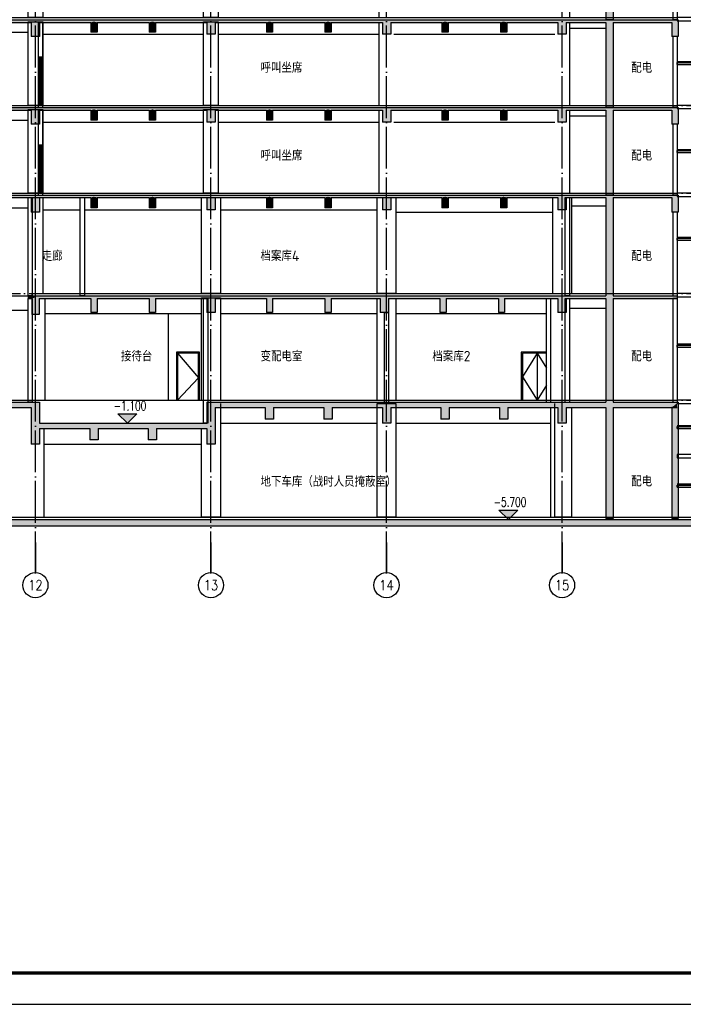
# Model space of a CAD drawing. Header units: millimetres. Extents: x 500457 to 783861, y -293374 to -162131.
# Tile 10 of 116: x 596186 to 627938, y -259241 to -212151. Entities that reach past the tile are written whole.
import ezdxf
from ezdxf.enums import TextEntityAlignment as Align

# ---------------------------------------------------------------- set-up
doc = ezdxf.new("R2010")
doc.units = ezdxf.units.MM
doc.header["$LTSCALE"] = 1000
doc.linetypes.add('DOTE', pattern=[2.42, 2, -0.2, 0.02, -0.2])
for name, color, linetype in [('A-DOOR-FIRE', 4, 'Continuous'), ('A-ELEV-WIN3', 251, 'Continuous'), ('A-SECT-SURF', 6, 'Continuous'), ('A-看线', 115, 'Continuous'), ('AXIS', 3, 'Continuous'), ('AXIS_TEXT', 7, 'Continuous'), ('DIM_ELEV', 3, 'Continuous'), ('DOTE', 1, 'DOTE'), ('LY_MC_section A_A$0$A31----(18)', 140, 'Continuous'), ('PUB_HATCH', 8, 'Continuous'), ('PUB_TEXT', 7, 'Continuous'), ('PUB_TITLE', 4, 'Continuous'), ('STAIR', 2, 'Continuous'), ('WALL', 255, 'Continuous'), ('WINDOW', 4, 'Continuous'), ('剖面楼板线', 2, 'Continuous'), ('板洞', 6, 'Continuous')]:
    doc.layers.add(name, color=color, linetype=linetype)
doc.styles.add('_TCH_AXIS', font='COMPLEX', dxfattribs={"bigfont": 'GBCBIG'})
doc.styles.add('_TCH_DIM', font='SIMPLEX', dxfattribs={"bigfont": 'GBCBIG'})
doc.styles.add('COMPLEX', font='COMPLEX')
doc.styles.add('TSSD_Norm', font='tssdeng.shx', dxfattribs={"bigfont": 'hztxt.shx'})

# ---------------------------------------------------------------- blocks, each defined once
blk = doc.blocks.new('A$C5e2bc803')
at = {"layer": 'PUB_HATCH'}
blk.add_hatch(color=256, dxfattribs=at).paths.add_polyline_path([(1, -570), (-2900, -570), (-2900, -670), (1, -670)])
at = {"layer": 'STAIR'}
for points in [[(-1350, 1580), (-1350, 3530)], [(-1350, 2680), (-1610, 2680), (-1610, 1450), (-1610, 1400), (-1610, -520), (-1550, -520), (-1550, 2620), (-1350, 2620)], [(-2900, 1580), (-1550, 1580)], [(-2900, 1430), (-1550, 1430)], [(-1550, 1580), (0, 1580), (0, 1430), (-1550, 1430)], [(-2900, 1280), (-1550, 1280)], [(-2900, 1130), (-1550, 1130)], [(-2900, 980), (-1550, 980)], [(-2900, 830), (-1550, 830)], [(-2900, 680), (-1550, 680)], [(-2900, 530), (-1550, 530)], [(-1290, -520), (-1290, 580), (-1609, 580)], [(-1350, -520), (-1350, 520), (-1549, 520)], [(-2900, 380), (-1550, 380)], [(-2900, 230), (-1550, 230)], [(-2900, 80), (-1550, 80)], [(-2900, -70), (-1550, -70)], [(-2900, -220), (-1550, -220)], [(-2900, -370), (-1550, -370)], [(1, -520), (-2900, -520)], [(-2900, -520), (-1550, -520)]]:
    blk.add_lwpolyline(points, dxfattribs=at)
at = {"layer": 'WALL'}
for p, q in [((1, -570), (-2900, -570)), ((-2900, -670), (-2900, -570)), ((1, -670), (-2900, -670)), ((1, -670), (1, -570))]:
    blk.add_line(p, q, dxfattribs=at)
blk = doc.blocks.new('A$Cc3d01d78')
at = {"layer": 'PUB_HATCH'}
blk.add_hatch(color=256, dxfattribs=at).paths.add_polyline_path([(1558, -3756), (-1342, -3756), (-1342, -3856), (1558, -3856)])
at = {"layer": 'STAIR'}
for points in [[(210, -2300), (210, -900)], [(210, -1260), (7, -1260), (7, -3700), (-53, -3700), (-53, -3100), (-53, -3050), (-53, -1200), (210, -1200)], [(-1342, -2300), (-53, -2300)], [(7, -2300), (1558, -2300), (1558, -2456), (7, -2456)], [(-1342, -2456), (-53, -2456)], [(-1342, -2611), (-53, -2611)], [(-1342, -2767), (-53, -2767)], [(270, -3700), (270, -2604), (-53, -2604)], [(210, -3700), (210, -2664), (7, -2664)], [(-1342, -2923), (-53, -2923)], [(-1342, -3078), (-53, -3078)], [(-1342, -3234), (-53, -3234)], [(-1342, -3389), (-53, -3389)], [(-1342, -3545), (-53, -3545)], [(1558, -3700), (-1342, -3700)], [(-1342, -3700), (-53, -3700)]]:
    blk.add_lwpolyline(points, dxfattribs=at)
at = {"layer": 'WALL'}
for p, q in [((1558, -3756), (-1342, -3756)), ((-1342, -3856), (-1342, -3756)), ((1558, -3856), (1558, -3756)), ((1558, -3856), (-1342, -3856))]:
    blk.add_line(p, q, dxfattribs=at)
blk = doc.blocks.new('A$C713e9a64')
at = {"layer": 'PUB_HATCH'}
blk.add_hatch(color=256, dxfattribs=at).paths.add_polyline_path([(1348, -4840), (-1552, -4840), (-1552, -4940), (1348, -4940)])
at = {"layer": 'STAIR'}
for points in [[(0, -2380), (0, 170)], [(0, -1280), (-262, -1280), (-262, -3130), (-262, -3180), (-262, -4780), (-202, -4780), (-202, -1340), (0, -1340)], [(-1553, -2380), (-202, -2380)], [(-1553, -2540), (-202, -2540)], [(-1553, -2700), (-202, -2700)], [(-202, -2380), (1347, -2380), (1347, -2540), (-202, -2540)], [(-1553, -2860), (-202, -2860)], [(-1553, -3020), (-202, -3020)], [(-1553, -3180), (-202, -3180)], [(-1553, -3340), (-202, -3340)], [(-1553, -3500), (-202, -3500)], [(-1553, -3660), (-202, -3660)], [(58, -4780), (58, -3680), (-262, -3680)], [(-2, -4780), (-2, -3740), (-202, -3740)], [(-1553, -3820), (-202, -3820)], [(-1553, -3980), (-202, -3980)], [(-1553, -4140), (-202, -4140)], [(-1553, -4300), (-202, -4300)], [(-1553, -4460), (-202, -4460)], [(-1553, -4620), (-202, -4620)], [(1348, -4780), (-1553, -4780)], [(-1553, -4780), (-202, -4780)]]:
    blk.add_lwpolyline(points, dxfattribs=at)
at = {"layer": 'WALL'}
for p, q in [((1348, -4840), (-1552, -4840)), ((-1552, -4940), (-1552, -4840)), ((1348, -4940), (-1552, -4940)), ((1348, -4940), (1348, -4840))]:
    blk.add_line(p, q, dxfattribs=at)
blk = doc.blocks.new('A$Cb3162a7d')
at = {"layer": 'PUB_HATCH'}
blk.add_hatch(color=256, dxfattribs=at).paths.add_polyline_path([(1348, -3746), (-1553, -3746), (-1553, -3846), (1348, -3846)])
at = {"layer": 'STAIR'}
for points in [[(-2, -2496), (-2, 44)], [(-2, -1396), (-262, -1396), (-262, -1930), (-262, -1980), (-262, -3696), (-202, -3696), (-202, -1456), (-2, -1456)], [(-1553, -2496), (-202, -2496)], [(-1553, -2646), (-202, -2646)], [(-1553, -2796), (-202, -2796)], [(56, -3700), (56, -2600), (-262, -2600)], [(-202, -2496), (1348, -2496), (1348, -2646), (56, -2646)], [(-4, -3700), (-4, -2660), (-202, -2660)], [(-1553, -2946), (-202, -2946)], [(-1553, -3096), (-202, -3096)], [(-1553, -3246), (-202, -3246)], [(-1553, -3396), (-202, -3396)], [(-1553, -3546), (-202, -3546)], [(1348, -3696), (-1553, -3696)], [(-1553, -3696), (-202, -3696)]]:
    blk.add_lwpolyline(points, dxfattribs=at)
at = {"layer": 'WALL'}
for p, q in [((1348, -3746), (-1553, -3746)), ((-1553, -3846), (-1553, -3746)), ((1348, -3846), (1348, -3746)), ((1348, -3846), (-1553, -3846))]:
    blk.add_line(p, q, dxfattribs=at)
blk = doc.blocks.new('A$Cdcaa37b3')
at = {"layer": '剖面楼板线'}
blk.add_line((-1550, -1), (1348, -1), dxfattribs=at)
at = {"layer": 'LY_MC_section A_A$0$A31----(18)'}
for name, p in [('A$C5e2bc803', (1347, 22320)), ('A$C5e2bc803', (1348, 18120)), ('A$C5e2bc803', (1347, 13920)), ('A$Cc3d01d78', (-210, 5300))]:
    blk.add_blockref(name, p, dxfattribs=at)
at = {"layer": '板洞'}
for name, p in [('A$C713e9a64', (0, 13080)), ('A$Cb3162a7d', (0, 8096))]:
    blk.add_blockref(name, p, dxfattribs=at)
blk = doc.blocks.new('A$C50e83559')
at = {"layer": 'PUB_HATCH'}
for points in [[(53000, -137), (53150, -180), (55601, -180), (55801, -137), (55801, -50), (53000, -50)], [(55801, -137), (55601, -180), (55601, -850), (56001, -850), (56001, -180)], [(55801, -137), (56001, -180), (58450, -180), (58600, -137), (58600, -50), (55801, -50)], [(58600, -137), (58450, -180), (58450, -650), (58750, -650), (58750, -180)], [(58600, -137), (58750, -180), (61250, -180), (61400, -137), (61400, -50), (58600, -50)], [(61400, -137), (61250, -180), (61250, -650), (61550, -650), (61550, -180)], [(61400, -137), (61550, -180), (64001, -180), (64201, -137), (64201, -50), (61400, -50)], [(64201, -137), (64001, -180), (64001, -750), (64401, -750), (64401, -180)], [(64201, -137), (64401, -180), (66850, -180), (67000, -137), (67000, -50), (64201, -50)], [(67000, -137), (66850, -180), (66850, -650), (67150, -650), (67150, -180)], [(67000, -137), (67150, -180), (69650, -180), (69800, -137), (69800, -50), (67000, -50)], [(69800, -137), (69650, -180), (69650, -650), (69950, -650), (69950, -180)], [(69800, -137), (69950, -180), (72401, -180), (72601, -137), (72601, -50), (69800, -50)], [(72601, -137), (72401, -180), (72401, -750), (72801, -750), (72801, -180)], [(72601, -137), (72801, -180), (75250, -180), (75400, -137), (75400, -50), (72601, -50)], [(75400, -137), (75250, -180), (75250, -650), (75550, -650), (75550, -180)], [(75400, -137), (75550, -180), (78050, -180), (78200, -137), (78200, -50), (75400, -50)], [(78200, -137), (78050, -180), (78050, -650), (78350, -650), (78350, -180)], [(78200, -137), (78350, -180), (80801, -180), (81001, -137), (81001, -50), (78200, -50)], [(81001, -137), (80801, -180), (80801, -750), (81201, -750), (81201, -180)], [(81001, -137), (81201, -180), (83100, -180), (83333, -137), (83450, -50), (81001, -50)], [(83333, -137), (83100, -180), (83100, -4250), (83450, -4250), (83450, -180)], [(83333, -137), (83450, -180), (86250, -180), (86550, -50), (83450, -50)], [(86550, -50), (86250, -180), (86250, -850), (86550, -850)]]:
    blk.add_hatch(color=256, dxfattribs=at).paths.add_polyline_path(points)
at = {"layer": 'A-SECT-SURF'}
blk.add_lwpolyline([(100, 50), (86500, 49)], dxfattribs=at)
at = {"layer": 'A-看线'}
for points in [[(55451, -150), (56151, -150), (56151, -4150), (55451, -4150)], [(63851, -150), (64551, -150), (64551, -4150), (63851, -4150)]]:
    blk.add_lwpolyline(points, close=True, dxfattribs=at)
for points in [[(72251, -4150), (72251, -180)], [(81351, -180), (81351, -4150)]]:
    blk.add_lwpolyline(points, dxfattribs=at)
at = {"layer": 'WALL'}
for p, q in [((53000, -50), (55801, -50)), ((53150, -180), (55601, -180)), ((55601, -180), (55601, -850)), ((55801, -50), (58600, -50)), ((56001, -180), (56001, -850)), ((56001, -180), (58450, -180)), ((58450, -180), (58450, -650)), ((58600, -50), (61400, -50)), ((58750, -180), (58750, -650)), ((58750, -180), (61250, -180)), ((61250, -180), (61250, -650)), ((61400, -50), (64201, -50)), ((61550, -180), (61550, -650)), ((61550, -180), (64001, -180)), ((64001, -180), (64001, -750)), ((64201, -50), (67000, -50)), ((64401, -180), (64401, -750)), ((64401, -180), (66850, -180)), ((66850, -180), (66850, -650)), ((67000, -50), (69800, -50)), ((67150, -180), (67150, -650)), ((67150, -180), (69650, -180)), ((69650, -180), (69650, -650)), ((69800, -50), (72601, -50)), ((69950, -180), (69950, -650)), ((69950, -180), (72401, -180)), ((72401, -180), (72401, -750)), ((72601, -50), (75400, -50)), ((72801, -180), (72801, -750)), ((72801, -180), (75250, -180)), ((75250, -180), (75250, -650)), ((75400, -50), (78200, -50)), ((75550, -180), (75550, -650)), ((75550, -180), (78050, -180)), ((78050, -180), (78050, -650)), ((78200, -50), (81001, -50)), ((78350, -180), (78350, -650)), ((78350, -180), (80801, -180)), ((80801, -180), (80801, -750)), ((81001, -50), (83450, -50)), ((81201, -180), (81201, -750)), ((81201, -180), (83100, -180)), ((83100, -180), (83100, -4250)), ((83450, -50), (86550, -50)), ((83450, -180), (83450, -4250)), ((83450, -180), (86250, -180)), ((86250, -180), (86250, -850)), ((86550, -50), (86550, -850)), ((56001, -850), (55601, -850)), ((58750, -650), (58450, -650)), ((61550, -650), (61250, -650)), ((64401, -750), (64001, -750)), ((67150, -650), (66850, -650)), ((69950, -650), (69650, -650)), ((72801, -750), (72401, -750)), ((75550, -650), (75250, -650)), ((78350, -650), (78050, -650)), ((81201, -750), (80801, -750)), ((86550, -850), (86250, -850)), ((86300, -850), (86300, -4250)), ((86500, -850), (86300, -850)), ((86500, -850), (86500, -4250)), ((83450, -4250), (83100, -4250)), ((86500, -4250), (86300, -4250))]:
    blk.add_line(p, q, dxfattribs=at)
blk = doc.blocks.new('$EWDLib$00001159')
for p, q in [((0, 0), (0, 1500)), ((84, 0), (84, 1500)), ((156, 0), (156, 1500)), ((240, 0), (240, 1500))]:
    blk.add_line(p, q)
blk = doc.blocks.new('A$C43bf79f6')
at = {"layer": 'A-看线'}
for p, q in [((21549, 150), (25301, 150)), ((26001, 50), (33701, 50)), ((34401, 50), (42100, 50)), ((42801, 50), (50500, 50)), ((51201, 349), (52950, 349))]:
    blk.add_line(p, q, dxfattribs=at)
at = {"layer": 'WALL'}
for p, q in [((25800, -3450), (25800, 620)), ((25800, 620), (26000, 620)), ((26000, -3450), (26000, 620)), ((25800, -3450), (26000, -3450))]:
    blk.add_line(p, q, dxfattribs=at)
for points in [[(26000, -1050), (25800, -1050)], [(26001, -3350), (25801, -3350)]]:
    blk.add_lwpolyline(points, dxfattribs=at)
at = {"layer": 'WINDOW', "xscale": 0.8333333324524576, "yscale": 1.533333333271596, "zscale": 0.8333333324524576, "rotation": 179.9999999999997}
blk.add_blockref('$EWDLib$00001159', (26000, -1050), dxfattribs=at)
blk = doc.blocks.new('A$C4fa677e1')
at = {"layer": 'A-DOOR-FIRE'}
for points in [[(1100, -2300), (1100, 0), (0, 0), (0, -2300)], [(1050, -2300), (1050, -50), (50, -50), (50, -2300)]]:
    blk.add_lwpolyline(points, dxfattribs=at)
at = {"layer": 'A-ELEV-WIN3'}
blk.add_lwpolyline([(50, -50), (1050, -1225), (50, -2300)], dxfattribs=at)
blk = doc.blocks.new('A$C3da97e60')
at = {"layer": 'PUB_TITLE'}
blk.add_lwpolyline([(-157435, 0), (0, 0), (0, 89100), (-157435, 89100)], close=True, dxfattribs=at)
at = {"layer": 'PUB_TITLE', "const_width": 150}
blk.add_lwpolyline([(-153685, 1500), (-1500, 1500), (-1500, 87600), (-153685, 87600)], close=True, dxfattribs=at)
blk = doc.blocks.new('_AXISO')
blk.add_circle((0, 0), 0.5)
at = {"layer": 'AXIS_TEXT', "style": 'COMPLEX', "width": 1.041667}
blk.add_attdef('A', text='', height=0.56, dxfattribs=at).set_placement((-0.25, -0.28), (0.25, -0.28), align=Align.FIT)

msp = doc.modelspace()

# ---------------------------------------------------------------- hatches: boundary and pattern name
at = {"layer": 'DIM_ELEV'}
for points in [[(601337.4, -231450.7), (600887.4, -231000.7), (601787.4, -231000.7)], [(619568.7, -236050.6), (619118.7, -235600.6), (620018.7, -235600.6)]]:
    msp.add_hatch(color=256, dxfattribs=at).paths.add_polyline_path(points)
at = {"layer": 'PUB_HATCH'}
for points in [[(594137.4, -220617.4), (594287.4, -220650.7), (596738.5, -220650.7), (596938.5, -220617.4), (596938.5, -220550.7), (594137.4, -220550.7)], [(596938.5, -220617.4), (596738.5, -220650.7), (596738.5, -221350.7), (597138.5, -221350.7), (597138.5, -220650.7)], [(596938.5, -220617.4), (597138.5, -220650.7), (599587.4, -220650.7), (599737.4, -220617.4), (599737.4, -220550.7), (596938.5, -220550.7)], [(599737.4, -220617.4), (599587.4, -220650.7), (599587.4, -221150.7), (599887.4, -221150.7), (599887.4, -220650.7)], [(599737.4, -220617.4), (599887.4, -220650.7), (602387.4, -220650.7), (602537.4, -220617.4), (602537.4, -220550.7), (599737.4, -220550.7)], [(602537.4, -220617.4), (602387.4, -220650.7), (602387.4, -221150.7), (602687.4, -221150.7), (602687.4, -220650.7)], [(602537.4, -220617.4), (602687.4, -220650.7), (605138.5, -220650.7), (605338.5, -220617.4), (605338.5, -220550.7), (602537.4, -220550.7)], [(605338.5, -220617.4), (605138.5, -220650.7), (605138.5, -221250.7), (605538.5, -221250.7), (605538.5, -220650.7)], [(605338.5, -220617.4), (605538.5, -220650.7), (607987.4, -220650.7), (608137.4, -220617.4), (608137.4, -220550.7), (605338.5, -220550.7)], [(608137.4, -220617.4), (607987.4, -220650.7), (607987.4, -221150.7), (608287.4, -221150.7), (608287.4, -220650.7)], [(608137.4, -220617.4), (608287.4, -220650.7), (610787.4, -220650.7), (610937.4, -220617.4), (610937.4, -220550.7), (608137.4, -220550.7)], [(610937.4, -220617.4), (610787.4, -220650.7), (610787.4, -221150.7), (611087.4, -221150.7), (611087.4, -220650.7)], [(610937.4, -220617.4), (611087.4, -220650.7), (613538.5, -220650.7), (613738.5, -220617.4), (613738.5, -220550.7), (610937.4, -220550.7)], [(613738.5, -220617.4), (613538.5, -220650.7), (613538.5, -221250.7), (613938.5, -221250.7), (613938.5, -220650.7)], [(613738.5, -220617.4), (613938.5, -220650.7), (616387.4, -220650.7), (616537.4, -220617.4), (616537.4, -220550.7), (613738.5, -220550.7)], [(616537.4, -220617.4), (616387.4, -220650.7), (616387.4, -221150.7), (616687.4, -221150.7), (616687.4, -220650.7)], [(616537.4, -220617.4), (616687.4, -220650.7), (619187.4, -220650.7), (619337.4, -220617.4), (619337.4, -220550.7), (616537.4, -220550.7)], [(619337.4, -220617.4), (619187.4, -220650.7), (619187.4, -221150.7), (619487.4, -221150.7), (619487.4, -220650.7)], [(619337.4, -220617.4), (619487.4, -220650.7), (621938.5, -220650.7), (622138.5, -220617.4), (622138.5, -220550.7), (619337.4, -220550.7)], [(622138.5, -220617.4), (621938.5, -220650.7), (621938.5, -221250.7), (622338.5, -221250.7), (622338.5, -220650.7)], [(622138.5, -220617.4), (622338.5, -220650.7), (624237.4, -220650.7), (624470.7, -220617.4), (624587.4, -220550.7), (622138.5, -220550.7)], [(624470.7, -220617.4), (624237.4, -220650.7), (624237.4, -225350.7), (624412.4, -225415.7), (624587.4, -225350.7), (624587.4, -220650.7)], [(624470.7, -220617.4), (624587.4, -220650.7), (627387.5, -220650.7), (627687.5, -220550.7), (624587.4, -220550.7)], [(627687.5, -220550.7), (627387.5, -220650.7), (627387.5, -221350.7), (627687.5, -221350.7)], [(596587.4, -225480.7), (596762.4, -225480.7), (596937.4, -225437.4), (596937.4, -225350.7), (596587.4, -225350.7)], [(596937.4, -225437.4), (596762.4, -225480.7), (596762.4, -226250.9), (597112.4, -226250.9), (597112.4, -225480.7)], [(596937.4, -225437.4), (597112.4, -225480.7), (599587.4, -225480.7), (599737.4, -225437.4), (599737.4, -225350.7), (596937.4, -225350.7)], [(599737.4, -225437.4), (599587.4, -225480.7), (599587.4, -226150.9), (599887.4, -226150.9), (599887.4, -225480.7)], [(599737.4, -225437.4), (599887.4, -225480.7), (602387.4, -225480.7), (602537.4, -225437.4), (602537.4, -225350.7), (599737.4, -225350.7)], [(602537.4, -225437.4), (602387.4, -225480.7), (602387.4, -226150.9), (602687.4, -226150.9), (602687.4, -225480.7)], [(602537.4, -225437.4), (602687.4, -225480.7), (605137.4, -225480.7), (605337.4, -225437.4), (605337.4, -225350.7), (602537.4, -225350.7)], [(605337.4, -225437.4), (605137.4, -225480.7), (605137.4, -226150.9), (605537.4, -226150.9), (605537.4, -225480.7)], [(605337.4, -225437.4), (605537.4, -225480.7), (607987.4, -225480.7), (608137.4, -225437.4), (608137.4, -225350.7), (605337.4, -225350.7)], [(608137.4, -225437.4), (607987.4, -225480.7), (607987.4, -226150.9), (608287.4, -226150.9), (608287.4, -225480.7)], [(608137.4, -225437.4), (608287.4, -225480.7), (610787.4, -225480.7), (610937.4, -225437.4), (610937.4, -225350.7), (608137.4, -225350.7)], [(610937.4, -225437.4), (610787.4, -225480.7), (610787.4, -226150.9), (611087.4, -226150.9), (611087.4, -225480.7)], [(610937.4, -225437.4), (611087.4, -225480.7), (613437.4, -225480.7), (613637.4, -225437.4), (613637.4, -225350.7), (610937.4, -225350.7)], [(613637.4, -225437.4), (613437.4, -225480.7), (613437.4, -226151.4), (613837.4, -226151.4), (613837.4, -225480.7)], [(613637.4, -225437.4), (613837.4, -225480.7), (616287.4, -225480.7), (616437.4, -225437.4), (616437.4, -225350.7), (613637.4, -225350.7)], [(616437.4, -225437.4), (616287.4, -225480.7), (616287.4, -226151.4), (616587.4, -226151.4), (616587.4, -225480.7)], [(616437.4, -225437.4), (616587.4, -225480.7), (619087.4, -225480.7), (619237.4, -225437.4), (619237.4, -225350.7), (616437.4, -225350.7)], [(619237.4, -225437.4), (619087.4, -225480.7), (619087.4, -226151.4), (619387.4, -226151.4), (619387.4, -225480.7)], [(619237.4, -225437.4), (619387.4, -225480.7), (621937.4, -225480.7), (622137.4, -225437.4), (622137.4, -225350.7), (619237.4, -225350.7)], [(622137.4, -225437.4), (621937.4, -225480.7), (621937.4, -226150.9), (622337.4, -226150.9), (622337.4, -225480.7)], [(622137.4, -225437.4), (622337.4, -225480.7), (624237.4, -225480.7), (624412.4, -225415.7), (624237.4, -225350.7), (622137.4, -225350.7)], [(624412.4, -225415.7), (624237.4, -225480.7), (624237.4, -230450.7), (624412.4, -230575.7), (624587.4, -230450.7), (624587.4, -225480.7)], [(624412.4, -225415.7), (624587.4, -225480.7), (627637.4, -225480.7), (627637.4, -225350.7), (624587.4, -225350.7)], [(588604.1, -230617.4), (588737.4, -230700.7), (596737.4, -230700.7), (597137.4, -230450.7), (588737.4, -230450.7)], [(597137.4, -230450.7), (596737.4, -230700.7), (596737.4, -231450.7), (597004.1, -231534.1), (597137.4, -231450.7)], [(605537.4, -230700.7), (605137.4, -230450.7), (605137.4, -231450.7), (605270.8, -231534.1), (605537.4, -231450.7)], [(605137.4, -230450.7), (605537.4, -230700.7), (607937.4, -230700.7), (608204.1, -230617.4), (608337.4, -230450.7)], [(608204.1, -230617.4), (607937.4, -230700.7), (607937.4, -231250.6), (608337.4, -231250.6), (608337.4, -230700.7)], [(608204.1, -230617.4), (608337.4, -230700.7), (610737.4, -230700.7), (611004.1, -230617.4), (611137.4, -230450.7), (608337.4, -230450.7)], [(611004.1, -230617.4), (610737.4, -230700.7), (610737.4, -231250.6), (611137.4, -231250.6), (611137.4, -230700.7)], [(611004.1, -230617.4), (611137.4, -230700.7), (613537.4, -230700.7), (613737.4, -230617.4), (613737.4, -230450.7), (611137.4, -230450.7)], [(613737.4, -230617.4), (613537.4, -230700.7), (613537.4, -231450.7), (613937.4, -231450.7), (613937.4, -230700.7)], [(613737.4, -230617.4), (613937.4, -230700.7), (616337.4, -230700.7), (616604.1, -230617.4), (616737.4, -230450.7), (613737.4, -230450.7)], [(616604.1, -230617.4), (616337.4, -230700.7), (616337.4, -231250.6), (616737.4, -231250.6), (616737.4, -230700.7)], [(616604.1, -230617.4), (616737.4, -230700.7), (619137.4, -230700.7), (619404.1, -230617.4), (619537.4, -230450.7), (616737.4, -230450.7)], [(619404.1, -230617.4), (619137.4, -230700.7), (619137.4, -231250.6), (619537.4, -231250.6), (619537.4, -230700.7)], [(619404.1, -230617.4), (619537.4, -230700.7), (621937.4, -230700.7), (622137.4, -230617.4), (622137.4, -230450.7), (619537.4, -230450.7)], [(622137.4, -230617.4), (621937.4, -230700.7), (621937.4, -231450.7), (622337.4, -231450.7), (622337.4, -230700.7)], [(622137.4, -230617.4), (622337.4, -230700.7), (624237.4, -230700.7), (624412.4, -230575.7), (624237.4, -230450.7), (622137.4, -230450.7)], [(624412.4, -230575.7), (624237.4, -230700.7), (624237.4, -236000.6), (624587.4, -236000.6), (624587.4, -230700.7)], [(624412.4, -230575.7), (624587.4, -230700.7), (627637.4, -230700.7), (627637.4, -230450.7), (624587.4, -230450.7)], [(627687.4, -230450.7), (627387.4, -230700.7), (627387.4, -236000.6), (627687.4, -236000.6)], [(627637.4, -230450.7), (627637.4, -230700.7), (627387.4, -230700.7), (627687.4, -230450.7)], [(597004.1, -231534.1), (596737.4, -231450.7), (596737.4, -232450.7), (597137.4, -232450.7), (597137.4, -231700.7)], [(597004.1, -231534.1), (597137.4, -231700.7), (599537.4, -231700.7), (599804.1, -231617.4), (599937.4, -231450.7), (597137.4, -231450.7)], [(599804.1, -231617.4), (599537.4, -231700.7), (599537.4, -232250.6), (599937.4, -232250.6), (599937.4, -231700.7)], [(599804.1, -231617.4), (599937.4, -231700.7), (602337.4, -231700.7), (602604.1, -231617.4), (602737.4, -231450.7), (599937.4, -231450.7)], [(602604.1, -231617.4), (602337.4, -231700.7), (602337.4, -232250.6), (602737.4, -232250.6), (602737.4, -231700.7)], [(602604.1, -231617.4), (602737.4, -231700.7), (605137.4, -231700.7), (605270.8, -231534.1), (605137.4, -231450.7), (602737.4, -231450.7)], [(605270.8, -231534.1), (605137.4, -231700.7), (605137.4, -232450.7), (605537.4, -232450.7), (605537.4, -231450.7)], [(512637.4, -236050.7), (512287.4, -236350.7), (630939.7, -236350.6), (630939.7, -236050.6)]]:
    msp.add_hatch(color=256, dxfattribs=at).paths.add_polyline_path(points)

# ---------------------------------------------------------------- linework, layer by layer
at = {"layer": 'A-DOOR-FIRE'}
for points in [[(621387.4, -228050.7), (620187.4, -228050.7), (620187.4, -230350.7)], [(621387.4, -228100.7), (620237.4, -228100.7), (620237.4, -230350.7)], [(620937.4, -228100.7), (620937.4, -230350.7)]]:
    msp.add_lwpolyline(points, dxfattribs=at)
at = {"layer": 'A-ELEV-WIN3'}
for points in [[(620937.4, -228100.7), (620237.4, -229225.7), (620937.4, -230350.7)], [(620937.4, -228100.7), (621387.4, -228824)], [(621387.4, -229627.5), (620937.4, -230350.7)]]:
    msp.add_lwpolyline(points, dxfattribs=at)
at = {"layer": 'A-SECT-SURF'}
for points in [[(541237.3, -220450.7), (627437.4, -220450.7)], [(596787.4, -225350.7), (596787.4, -225250.7), (622287.4, -225250.9)], [(622487.4, -225250.9), (627437.4, -225250.9)], [(541237.4, -230350.7), (604987.4, -230350.7)], [(605187.4, -230350.7), (613637.4, -230350.7)], [(613837.4, -230350.7), (621387.4, -230350.7)], [(622487.4, -230350.7), (627437.4, -230350.7)], [(512587.4, -235950.7), (630537.4, -235950.7)]]:
    msp.add_lwpolyline(points, dxfattribs=at)
at = {"layer": 'A-看线'}
for p, q in [((596488.5, -220650.7), (597388.5, -220650.7)), ((597287.4, -220650.7), (597287.4, -225250.8)), ((621688.5, -225250.9), (621688.5, -220650.7)), ((622588.5, -220650.7), (622588.5, -225250.9)), ((588137.4, -221150.7), (596587.4, -221150.7)), ((597287.4, -221250.7), (599087.4, -221250.7)), ((599287.4, -221250.7), (604888.5, -221250.7)), ((605788.5, -221250.7), (613288.5, -221250.7)), ((622588.5, -221050.7), (624237.2, -221050.7)), ((614188.5, -221350.7), (621688.5, -221350.7)), ((572087.4, -225350.7), (596587.4, -225350.7)), ((597387.4, -225480.7), (597387.4, -230350.9)), ((604887.4, -225450.9), (605787.4, -225450.9)), ((604887.4, -230350.9), (604887.4, -225450.9)), ((605787.4, -225450.9), (605787.4, -230350.9)), ((613287.4, -230350.7), (613287.4, -225480.7)), ((614187.4, -225480.7), (614187.4, -230350.7)), ((572087.4, -226050.7), (596587.4, -226050.7)), ((597387.4, -226200.7), (604887.4, -226200.7)), ((605787.4, -226200.7), (613287.4, -226200.7)), ((614187.4, -226200.7), (621387.4, -226200.7)), ((605787.4, -230500.7), (605787.4, -235950.7)), ((621788, -235950.7), (621788, -230500.7)), ((622587.4, -230700.7), (622587.4, -235950.7)), ((604887.4, -235950.7), (604887.4, -231700.7)), ((605787.4, -235950.7), (604887.4, -235950.7)), ((622587.4, -235950.7), (621788, -235950.7))]:
    msp.add_line(p, q, dxfattribs=at)
for points in [[(604888.5, -220650.7), (605788.5, -220650.7), (605787.4, -225250.7), (604887.4, -225250.7)], [(613288.5, -220650.7), (614188.5, -220650.7), (614187.4, -225250.8), (613287.4, -225250.8)], [(613287.4, -230500.7), (614187.4, -230500.7), (614187.4, -235950.7), (613287.4, -235950.7)]]:
    msp.add_lwpolyline(points, close=True, dxfattribs=at)
for points in [[(622487.4, -225950.7), (624237.4, -225950.7)], [(603287.4, -226200.7), (603287.4, -230350.7)], [(621588, -230700.7), (621588, -235950.7)], [(605787.4, -231450.7), (613287.4, -231450.7)], [(614187.4, -231450.7), (621588, -231450.7)], [(597337.4, -231700.7), (597337.4, -235950.7)], [(597337.4, -232450.7), (604887.4, -232450.7)]]:
    msp.add_lwpolyline(points, dxfattribs=at)
at = {"layer": 'AXIS'}
for p, q in [((596937.4, -237159.2), (596937.4, -238595.1)), ((605337.4, -237159.2), (605337.4, -238595.1)), ((613737.4, -237159.2), (613737.4, -238595.1)), ((622137.4, -237159.2), (622137.4, -238595.1))]:
    msp.add_line(p, q, dxfattribs=at)
at = {"layer": 'DIM_ELEV'}
for p, q in [((601337.4, -231450.7), (600887.4, -231000.7)), ((600887.4, -231000.7), (601787.4, -231000.7)), ((601337.4, -231450.7), (601787.4, -231000.7)), ((619568.7, -236050.6), (619118.7, -235600.6)), ((619118.7, -235600.6), (620018.7, -235600.6)), ((619568.7, -236050.6), (620018.7, -235600.6))]:
    msp.add_line(p, q, dxfattribs=at)
at = {"layer": 'DOTE'}
for p, q in [((596937.4, -238632.6), (596937.4, -180499.6)), ((605337.4, -238632.6), (605337.4, -180499.6)), ((613737.4, -238632.6), (613737.4, -180499.6)), ((622137.4, -238632.6), (622137.4, -180499.6)), ((536137.4, -216250.7), (633025.1, -216250.7)), ((536137.4, -220450.7), (633025.1, -220450.7)), ((536137.4, -225250.7), (633025.1, -225250.7)), ((536137.4, -230350.7), (633025.1, -230350.7)), ((511637.4, -235950.7), (633025.1, -235950.7))]:
    msp.add_line(p, q, dxfattribs=at)
at = {"layer": 'WALL'}
for p, q in [((594137.4, -220550.7), (596938.5, -220550.7)), ((594287.4, -220650.7), (596738.5, -220650.7)), ((596738.5, -220650.7), (596738.5, -221350.7)), ((596938.5, -220550.7), (599737.4, -220550.7)), ((597138.5, -220650.7), (597138.5, -221350.7)), ((597138.5, -220650.7), (599587.4, -220650.7)), ((599587.4, -220650.7), (599587.4, -221150.7)), ((599737.4, -220550.7), (602537.4, -220550.7)), ((599887.4, -220650.7), (599887.4, -221150.7)), ((599887.4, -220650.7), (602387.4, -220650.7)), ((602387.4, -220650.7), (602387.4, -221150.7)), ((602537.4, -220550.7), (605338.5, -220550.7)), ((602687.4, -220650.7), (602687.4, -221150.7)), ((602687.4, -220650.7), (605138.5, -220650.7)), ((605138.5, -220650.7), (605138.5, -221250.7)), ((605338.5, -220550.7), (608137.4, -220550.7)), ((605538.5, -220650.7), (605538.5, -221250.7)), ((605538.5, -220650.7), (607987.4, -220650.7)), ((607987.4, -220650.7), (607987.4, -221150.7)), ((608137.4, -220550.7), (610937.4, -220550.7)), ((608287.4, -220650.7), (608287.4, -221150.7)), ((608287.4, -220650.7), (610787.4, -220650.7)), ((610787.4, -220650.7), (610787.4, -221150.7)), ((610937.4, -220550.7), (613738.5, -220550.7)), ((611087.4, -220650.7), (611087.4, -221150.7)), ((611087.4, -220650.7), (613538.5, -220650.7)), ((613538.5, -220650.7), (613538.5, -221250.7)), ((613738.5, -220550.7), (616537.4, -220550.7)), ((613938.5, -220650.7), (613938.5, -221250.7)), ((613938.5, -220650.7), (616387.4, -220650.7)), ((616387.4, -220650.7), (616387.4, -221150.7)), ((616537.4, -220550.7), (619337.4, -220550.7)), ((616687.4, -220650.7), (616687.4, -221150.7)), ((616687.4, -220650.7), (619187.4, -220650.7)), ((619187.4, -220650.7), (619187.4, -221150.7)), ((619337.4, -220550.7), (622138.5, -220550.7)), ((619487.4, -220650.7), (619487.4, -221150.7)), ((619487.4, -220650.7), (621938.5, -220650.7)), ((621938.5, -220650.7), (621938.5, -221250.7)), ((622138.5, -220550.7), (624587.4, -220550.7)), ((622338.5, -220650.7), (622338.5, -221250.7)), ((622338.5, -220650.7), (624237.4, -220650.7)), ((624237.4, -220650.7), (624237.4, -225350.7)), ((624587.4, -220550.7), (627687.5, -220550.7)), ((624587.4, -220650.7), (624587.4, -225350.7)), ((624587.4, -220650.7), (627387.5, -220650.7)), ((627387.5, -220650.7), (627387.5, -221350.7)), ((627687.5, -220550.7), (627687.5, -221350.7)), ((599887.4, -221150.7), (599587.4, -221150.7)), ((602687.4, -221150.7), (602387.4, -221150.7)), ((605538.5, -221250.7), (605138.5, -221250.7)), ((608287.4, -221150.7), (607987.4, -221150.7)), ((611087.4, -221150.7), (610787.4, -221150.7)), ((613938.5, -221250.7), (613538.5, -221250.7)), ((616687.4, -221150.7), (616387.4, -221150.7)), ((619487.4, -221150.7), (619187.4, -221150.7)), ((622338.5, -221250.7), (621938.5, -221250.7)), ((597138.5, -221350.7), (596738.5, -221350.7)), ((627687.5, -221350.7), (627387.5, -221350.7)), ((627437.4, -221350.7), (627437.4, -225350.7)), ((627637.4, -221350.7), (627437.4, -221350.7)), ((627637.4, -221350.7), (627637.4, -225350.7)), ((596587.4, -225350.7), (596937.4, -225350.7)), ((596587.4, -225350.7), (596587.4, -225480.7)), ((596587.4, -225480.7), (596762.4, -225480.7)), ((596762.4, -225480.7), (596762.4, -226250.9)), ((596937.4, -225350.7), (599737.4, -225350.7)), ((597112.4, -225480.7), (597112.4, -226250.9)), ((597112.4, -225480.7), (599587.4, -225480.7)), ((599587.4, -225480.7), (599587.4, -226150.9)), ((599737.4, -225350.7), (602537.4, -225350.7)), ((599887.4, -225480.7), (599887.4, -226150.9)), ((599887.4, -225480.7), (602387.4, -225480.7)), ((602387.4, -225480.7), (602387.4, -226150.9)), ((602537.4, -225350.7), (605337.4, -225350.7)), ((602687.4, -225480.7), (602687.4, -226150.9)), ((602687.4, -225480.7), (605137.4, -225480.7)), ((605137.4, -225480.7), (605137.4, -226150.9)), ((605337.4, -225350.7), (608137.4, -225350.7)), ((605537.4, -225480.7), (605537.4, -226150.9)), ((605537.4, -225480.7), (607987.4, -225480.7)), ((607987.4, -225480.7), (607987.4, -226150.9)), ((608137.4, -225350.7), (610937.4, -225350.7)), ((608287.4, -225480.7), (608287.4, -226150.9)), ((608287.4, -225480.7), (610787.4, -225480.7)), ((610787.4, -225480.7), (610787.4, -226150.9)), ((610937.4, -225350.7), (613637.4, -225350.7)), ((611087.4, -225480.7), (611087.4, -226150.9)), ((611087.4, -225480.7), (613437.4, -225480.7)), ((613437.4, -225480.7), (613437.4, -226151.4)), ((613637.4, -225350.7), (616437.4, -225350.7)), ((613837.4, -225480.7), (613837.4, -226151.4)), ((613837.4, -225480.7), (616287.4, -225480.7)), ((616287.4, -225480.7), (616287.4, -226151.4)), ((616437.4, -225350.7), (619237.4, -225350.7)), ((616587.4, -225480.7), (616587.4, -226151.4)), ((616587.4, -225480.7), (619087.4, -225480.7)), ((619087.4, -225480.7), (619087.4, -226151.4)), ((619237.4, -225350.7), (622137.4, -225350.7)), ((619387.4, -225480.7), (619387.4, -226151.4)), ((619387.4, -225480.7), (621937.4, -225480.7)), ((621937.4, -225480.7), (621937.4, -226150.9)), ((622137.4, -225350.7), (624237.4, -225350.7)), ((622337.4, -225480.7), (622337.4, -226150.9)), ((622337.4, -225480.7), (624237.4, -225480.7)), ((624237.4, -225480.7), (624237.4, -230450.7)), ((624587.4, -225350.7), (627637.4, -225350.7)), ((624587.4, -225480.7), (624587.4, -230450.7)), ((624587.4, -225480.7), (627637.4, -225480.7)), ((627437.4, -225480.7), (627437.4, -230450.7)), ((627637.4, -225480.7), (627437.4, -225480.7)), ((627637.4, -225350.7), (627637.4, -225480.7)), ((627637.4, -225480.7), (627637.4, -230450.7)), ((597112.4, -226250.9), (596762.4, -226250.9)), ((599887.4, -226150.9), (599587.4, -226150.9)), ((602687.4, -226150.9), (602387.4, -226150.9)), ((605537.4, -226150.9), (605137.4, -226150.9)), ((608287.4, -226150.9), (607987.4, -226150.9)), ((611087.4, -226150.9), (610787.4, -226150.9)), ((613837.4, -226151.4), (613437.4, -226151.4)), ((616587.4, -226151.4), (616287.4, -226151.4)), ((619387.4, -226151.4), (619087.4, -226151.4)), ((622337.4, -226150.9), (621937.4, -226150.9)), ((588737.4, -230450.7), (597137.4, -230450.7)), ((588737.4, -230700.7), (596737.4, -230700.7)), ((596737.4, -230700.7), (596737.4, -231450.7)), ((597137.4, -230450.7), (597137.4, -231450.7)), ((605137.4, -230450.7), (605137.4, -231450.7)), ((605137.4, -230450.7), (608337.4, -230450.7)), ((605537.4, -230700.7), (605537.4, -231450.7)), ((605537.4, -230700.7), (607937.4, -230700.7)), ((607937.4, -230700.7), (607937.4, -231250.6)), ((608337.4, -230450.7), (611137.4, -230450.7)), ((608337.4, -230700.7), (608337.4, -231250.6)), ((608337.4, -230700.7), (610737.4, -230700.7)), ((610737.4, -230700.7), (610737.4, -231250.6)), ((611137.4, -230450.7), (613737.4, -230450.7)), ((611137.4, -230700.7), (611137.4, -231250.6)), ((611137.4, -230700.7), (613537.4, -230700.7)), ((613537.4, -230700.7), (613537.4, -231450.7)), ((613737.4, -230450.7), (616737.4, -230450.7)), ((613937.4, -230700.7), (613937.4, -231450.7)), ((613937.4, -230700.7), (616337.4, -230700.7)), ((616337.4, -230700.7), (616337.4, -231250.6)), ((616737.4, -230450.7), (619537.4, -230450.7)), ((616737.4, -230700.7), (616737.4, -231250.6)), ((616737.4, -230700.7), (619137.4, -230700.7)), ((619137.4, -230700.7), (619137.4, -231250.6)), ((619537.4, -230450.7), (622137.4, -230450.7)), ((619537.4, -230700.7), (619537.4, -231250.6)), ((619537.4, -230700.7), (621937.4, -230700.7)), ((621937.4, -230700.7), (621937.4, -231450.7)), ((622137.4, -230450.7), (624237.4, -230450.7)), ((622337.4, -230700.7), (622337.4, -231450.7)), ((622337.4, -230700.7), (624237.4, -230700.7)), ((624237.4, -230700.7), (624237.4, -236000.6)), ((624587.4, -230450.7), (627637.4, -230450.7)), ((624587.4, -230700.7), (624587.4, -236000.6)), ((624587.4, -230700.7), (627637.4, -230700.7)), ((627387.4, -230700.7), (627387.4, -236000.6)), ((627637.4, -230700.7), (627387.4, -230700.7)), ((627637.4, -230450.7), (627687.4, -230450.7)), ((627687.4, -230450.7), (627687.4, -236000.6)), ((596737.4, -231450.7), (596737.4, -232450.7)), ((597137.4, -231450.7), (599937.4, -231450.7)), ((599937.4, -231450.7), (602737.4, -231450.7)), ((602737.4, -231450.7), (605137.4, -231450.7)), ((605537.4, -231450.7), (605537.4, -232450.7)), ((608337.4, -231250.6), (607937.4, -231250.6)), ((611137.4, -231250.6), (610737.4, -231250.6)), ((613937.4, -231450.7), (613537.4, -231450.7)), ((616737.4, -231250.6), (616337.4, -231250.6)), ((619537.4, -231250.6), (619137.4, -231250.6)), ((622337.4, -231450.7), (621937.4, -231450.7)), ((597137.4, -231700.7), (599537.4, -231700.7)), ((597137.4, -231700.7), (597137.4, -232450.7)), ((599537.4, -231700.7), (599537.4, -232250.6)), ((599937.4, -231700.7), (599937.4, -232250.6)), ((599937.4, -231700.7), (602337.4, -231700.7)), ((602337.4, -231700.7), (602337.4, -232250.6)), ((602737.4, -231700.7), (602737.4, -232250.6)), ((602737.4, -231700.7), (605137.4, -231700.7)), ((605137.4, -231700.7), (605137.4, -232450.7)), ((597137.4, -232450.7), (596737.4, -232450.7)), ((599937.4, -232250.6), (599537.4, -232250.6)), ((602737.4, -232250.6), (602337.4, -232250.6)), ((605537.4, -232450.7), (605137.4, -232450.7)), ((512287.4, -236350.7), (630939.7, -236350.6)), ((512637.4, -236050.7), (630939.7, -236050.6)), ((624587.4, -236000.6), (624237.4, -236000.6)), ((627687.4, -236000.6), (627387.4, -236000.6))]:
    msp.add_line(p, q, dxfattribs=at)
at = {"layer": 'WALL', "color": 0}
for points in [[(596587.4, -220650.7), (596787.4, -220650.7), (596787.4, -225350.7), (596587.4, -225350.7)], [(599087.4, -220650.7), (599287.4, -220650.7), (599287.4, -225350.7), (599087.4, -225350.7)], [(622287.4, -220650.7), (622487.4, -220650.7), (622487.4, -225350.7), (622287.4, -225350.7)], [(604987.4, -225480.7), (605187.4, -225480.7), (605187.4, -231450.7), (604987.4, -231450.7)], [(621387.4, -225480.7), (621587.4, -225480.7), (621587.4, -230450.9), (621387.4, -230450.9)], [(622287.4, -225480.7), (622487.4, -225480.7), (622487.4, -230450.9), (622287.4, -230450.9)], [(613637.4, -226151.4), (613837.4, -226151.4), (613837.4, -230450.9), (613637.4, -230450.9)]]:
    msp.add_lwpolyline(points, close=True, dxfattribs=at)
at = {"layer": 'WINDOW'}
msp.add_lwpolyline([(596587.4, -225480.7), (596787.4, -225480.7), (596787.4, -230450.7), (596587.4, -230450.7)], close=True, dxfattribs=at)

# ---------------------------------------------------------------- block references
at = {"layer": 'AXIS'}
ref = msp.add_blockref('_AXISO', (596937.4, -239195.1), dxfattribs=dict(at, xscale=1200, yscale=1200, zscale=1200))
ref.add_attrib('A', '12', dxfattribs={"layer": 'AXIS_TEXT', "height": 492.67, "style": '_TCH_AXIS'}).set_placement((596597.2, -239441.5), (597277.6, -239441.5), align=Align.FIT)
ref = msp.add_blockref('_AXISO', (605337.4, -239195.1), dxfattribs=dict(at, xscale=1200, yscale=1200, zscale=1200))
ref.add_attrib('A', '13', dxfattribs={"layer": 'AXIS_TEXT', "height": 492.67, "style": '_TCH_AXIS'}).set_placement((604997.2, -239441.5), (605677.6, -239441.5), align=Align.FIT)
ref = msp.add_blockref('_AXISO', (613737.4, -239195.1), dxfattribs=dict(at, xscale=1200, yscale=1200, zscale=1200))
ref.add_attrib('A', '14', dxfattribs={"layer": 'AXIS_TEXT', "height": 471.11, "style": '_TCH_AXIS'}).set_placement((613389.7, -239430.7), (614085.1, -239430.7), align=Align.FIT)
ref = msp.add_blockref('_AXISO', (622137.4, -239195.1), dxfattribs=dict(at, xscale=1200, yscale=1200, zscale=1200))
ref.add_attrib('A', '15', dxfattribs={"layer": 'AXIS_TEXT', "height": 492.67, "style": '_TCH_AXIS'}).set_placement((621797.2, -239441.5), (622477.6, -239441.5), align=Align.FIT)
at = {"layer": 'WALL', "color": 0}
msp.add_blockref('A$C3da97e60', (657892, -259240.7), dxfattribs=at)
at = {"layer": '板洞', "xscale": -1}
msp.add_blockref('A$Cdcaa37b3', (628984.9, -235951.5), dxfattribs=at)
at = {"layer": '板洞'}
for name, p in [('A$C50e83559', (541137.4, -207900.7)), ('A$C50e83559', (541137.5, -212100.7)), ('A$C43bf79f6', (571287.5, -212900.7)), ('A$C50e83559', (541137.4, -216300.7)), ('A$C43bf79f6', (571286.4, -217100.7))]:
    msp.add_blockref(name, p, dxfattribs=at)
at = {"layer": '板洞', "color": 0}
msp.add_blockref('A$C4fa677e1', (603687.4, -228050.7), dxfattribs=at)

# ---------------------------------------------------------------- texts
at = {"layer": 'PUB_TEXT', "style": 'TSSD_Norm'}
for s, p in [('呼叫坐席', (607709.8, -214693.2)), ('配电', (625445.1, -214693.2)), ('呼叫坐席', (607709.8, -218893.2)), ('配电', (625445.1, -218893.2)), ('走廊', (597239.7, -223693.2)), ('档案库4', (607709.8, -223693.2)), ('配电', (625445.1, -223693.2)), ('变配电室', (607709.8, -228493.2)), ('接待台', (601034.1, -228493.2)), ('档案库2', (615930.5, -228493.2)), ('配电', (625445.1, -228493.2)), ('地下车库（战时人员掩蔽室）', (607709.8, -234487.7)), ('配电', (625445.1, -234475))]:
    msp.add_text(s, height=500, dxfattribs=at).set_placement(p)
at = {"layer": 'PUB_TEXT', "style": '_TCH_DIM', "width": 0.705882}
for s, p in [('-1.100', (600680.4, -230843.2)), ('-5.700', (618863.7, -235443.1))]:
    msp.add_text(s, height=446.25, dxfattribs=at).set_placement(p)

doc.saveas('drawing.dxf')
